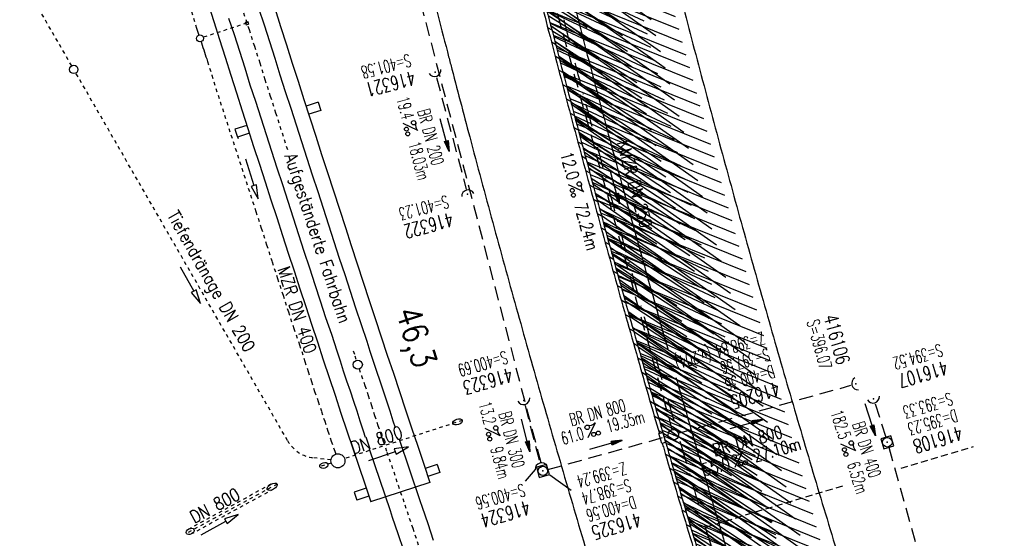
# Model space of a CAD drawing. Extents: x 447882 to 448688, y 437766 to 439043.
# Tile 25 of 50: x 448097 to 448237, y 438600 to 438674. Entities that reach past the tile are written whole.
import ezdxf
from ezdxf.enums import TextEntityAlignment as Align

# ---------------------------------------------------------------- set-up
doc = ezdxf.new("R2010")
doc.units = 0
doc.header["$LTSCALE"] = 2
doc.header["$MEASUREMENT"] = 0
for name, pattern in [('ACAD_ISO03W100', [0.5, 0.25, -0.25]), ('ACAD_ISO10W100W', [0.5, 0.25, -0.25]), ('AUSGEZOGEN', [0]), ('GESTRICH-X2', [1.5, 1, -0.5]), ('GESTRICHELT', [0.75, 0.5, -0.25]), ('STRICHLINIEX2', [0.5, 0.25, -0.25]), ('STRICHPT-X3', [3, 1.5, -0.75, 0, -0.75])]:
    doc.linetypes.add(name, pattern=pattern)
doc.layers.get('0').update_dxf_attribs({"linetype": 'AUSGEZOGEN'})
for name, color, linetype in [('ACHSE', 250, 'STRICHPT-X3'), ('Bahnachse', 7, 'CONTINUOUS'), ('Durchlässe', 15, 'CONTINUOUS'), ('FBR', 8, 'CONTINUOUS'), ('Gleisachsen', 7, 'CONTINUOUS'), ('HEKTOM', 250, 'GESTRICHELT'), ('Ingenieurbauwerke', 15, 'CONTINUOUS'), ('Kabelanalagen', 15, 'CONTINUOUS'), ('KANAL', 7, 'GESTRICH-X2'), ('PFEIL', 7, 'CONTINUOUS'), ('SCHACHTNR', 6, 'CONTINUOUS'), ('SCHLITZRINNE', 8, 'AUSGEZOGEN'), ('SCHSYMBOL', 7, 'AUSGEZOGEN'), ('TEXTO', 4, 'CONTINUOUS'), ('TEXTU', 4, 'CONTINUOUS'), ('Tiefendraenage', 15, 'CONTINUOUS'), ('Tiefendränage', 15, 'CONTINUOUS'), ('Tiefenentwässerung', 15, 'CONTINUOUS'), ('Wegdurchlässe', 15, 'CONTINUOUS')]:
    doc.layers.add(name, color=color, linetype=linetype)
doc.styles.add('ROMANS', font='romans.shx', dxfattribs={"width": 0.8})

# ---------------------------------------------------------------- blocks, each defined once
blk = doc.blocks.new('20')
blk.add_lwpolyline([(-0.75, -0.75), (0.75, -0.75), (0.75, 0.75), (-0.75, 0.75)], close=True)
blk.add_circle((0, 0), 0.676)
blk.add_point((0, 0))
blk = doc.blocks.new('PROM')
blk.add_line((1.57, 1.82), (0.02, 0.02))
for centre, radius in [((0.32, 1.51), 0.317), ((0.94, 0.29), 0.283), ((1.64, 0.29), 0.283)]:
    blk.add_circle(centre, radius)
blk.add_arc((0.99, 2.68), 1.03, 239.1414, 303.3549)
blk = doc.blocks.new('PFEIL2')
at = {"color": 0}
for p, q in [((0.88, 0), (-2.4, -0.01)), ((0.88, -0.27), (0.88, 0.28)), ((0.88, 0.28), (2.43, 0.01)), ((0.91, 0.27), (0.88, 0.26)), ((0.97, 0.26), (0.88, 0.25)), ((1.02, 0.25), (0.88, 0.23)), ((1.07, 0.24), (0.88, 0.21)), ((1.13, 0.23), (0.88, 0.19)), ((1.18, 0.22), (0.88, 0.17)), ((1.24, 0.21), (0.88, 0.15)), ((1.29, 0.21), (0.88, 0.14)), ((1.34, 0.2), (0.88, 0.12)), ((1.4, 0.19), (0.88, 0.1)), ((1.45, 0.18), (0.88, 0.08)), ((1.51, 0.17), (0.88, 0.06)), ((1.56, 0.16), (0.88, 0.04)), ((1.61, 0.15), (0.88, 0.02)), ((1.67, 0.14), (0.88, 0.01)), ((1.72, 0.13), (0.88, -0.01)), ((1.78, 0.12), (0.88, -0.03)), ((1.83, 0.11), (0.88, -0.05)), ((1.88, 0.1), (0.88, -0.07)), ((1.94, 0.09), (0.88, -0.09)), ((2.05, 0.08), (0.88, -0.12)), ((1.99, 0.08), (0.88, -0.11)), ((2.1, 0.07), (0.88, -0.14)), ((2.15, 0.06), (0.88, -0.16)), ((2.21, 0.05), (0.88, -0.18)), ((2.26, 0.04), (0.88, -0.2)), ((2.32, 0.03), (0.88, -0.22)), ((2.37, 0.02), (0.88, -0.23)), ((2.42, 0.01), (0.88, -0.25)), ((2.43, 0.01), (0.88, -0.27))]:
    blk.add_line(p, q, dxfattribs=at)
blk = doc.blocks.new('40')
at = {"color": 0}
blk.add_arc((0.02, 0.31), 0.91, 192.5363, 347.4637, dxfattribs=at)
blk.add_point((0, 0), dxfattribs=at)
blk = doc.blocks.new('GST')
at = {"color": 0}
blk.add_circle((0, 0), 0.75, dxfattribs=at)
blk.add_point((0, 0), dxfattribs=at)
blk = doc.blocks.new('42')
at = {"color": 0}
blk.add_arc((-0.02, -0.31), 0.91, 12.5363, 167.4637, dxfattribs=at)
blk.add_point((0, 0), dxfattribs=at)

msp = doc.modelspace()

# ---------------------------------------------------------------- hatches: boundary and pattern name
at = {"layer": 'SCHLITZRINNE'}
h = msp.add_hatch(dxfattribs=at)
h.set_pattern_fill('_USER', color=256, scale=1.5, angle=45, style=0, pattern_type=0)
h.set_pattern_definition([(324.8574, (448134.7023, 438851.6164), (0.86342, 1.226583), [])])
edge = h.paths.add_edge_path()
edge.add_line((448125.44, 438906.45), (448125.94, 438906.53))
edge.add_line((448125.94, 438906.53), (448126.04, 438905.88))
edge.add_arc((261507.52, 409202.34), 188967.65, 9.0399539, 9.0437441, ccw=False)
edge.add_line((448128, 438893.53), (448131.93, 438868.85))
edge.add_line((448131.93, 438868.85), (448133.25, 438860.54))
edge.add_arc((449371.2, 439057.49), 1253.51, 189.03994, 189.27782)
edge.add_arc((454072.82, 439825.55), 6017.45, 189.277818, 189.386388)
edge.add_arc((449284.38, 439033.99), 1164.03, 189.38639, 189.87641)
edge.add_arc((450764.43, 439291.68), 2666.35, 189.87641, 190.20018)
edge.add_arc((449881.19, 439132.75), 1768.93, 190.20018, 190.58896)
edge.add_arc((450188.85, 439190.27), 2081.91, 190.58896, 190.94733)
edge.add_arc((450096.34, 439172.37), 1987.69, 190.94733, 191.30769)
edge.add_arc((450103.53, 439173.81), 1995.02, 191.30769, 191.66737)
edge.add_arc((450113.91, 439175.96), 2005.62, 191.66737, 192.02417)
edge.add_arc((450128.35, 439179.03), 2020.39, 192.02417, 192.37965)
edge.add_arc((450121.64, 439177.56), 2013.51, 192.37965, 192.73712)
edge.add_arc((450090.71, 439170.57), 1981.8, 192.73712, 193.09744)
edge.add_arc((450089.72, 439170.34), 1980.78, 193.09744, 193.45758)
edge.add_arc((450128.15, 439179.53), 2020.3, 193.45758, 193.81418)
edge.add_arc((450131.05, 439180.24), 2023.28, 193.81418, 194.17021)
edge.add_arc((450093.87, 439170.86), 1984.94, 194.17021, 194.52965)
edge.add_arc((450094.25, 439170.96), 1985.34, 194.52965, 194.88949)
edge.add_arc((450121.51, 439178.2), 2013.54, 194.88949, 195.2468)
edge.add_arc((450124.65, 439179.06), 2016.8, 195.2468, 195.60287)
edge.add_arc((450111.38, 439175.36), 2003.02, 195.60287, 195.96017)
edge.add_arc((450101.56, 439172.55), 1992.8, 195.96017, 196.3197)
edge.add_arc((450106.36, 439173.95), 1997.81, 196.3197, 196.67878)
edge.add_arc((450107.84, 439174.39), 1999.35, 196.67878, 197.03752)
edge.add_arc((450104.44, 439173.35), 1995.79, 197.03752, 197.39658)
edge.add_arc((450114, 439176.35), 2005.81, 197.39658, 197.75366)
edge.add_arc((450121.01, 439178.59), 2013.17, 197.75366, 198.1101)
edge.add_arc((450117.03, 439177.29), 2008.99, 198.1101, 198.46756)
edge.add_arc((450103.87, 439172.9), 1995.12, 198.46756, 198.82627)
edge.add_arc((450099.45, 439171.39), 1990.45, 198.82627, 199.18578)
edge.add_arc((450113.54, 439176.29), 2005.36, 199.18578, 199.54396)
edge.add_arc((450116.79, 439177.45), 2008.81, 199.54396, 199.90126)
edge.add_arc((450108.06, 439174.29), 1999.53, 199.90126, 200.25939)
edge.add_arc((450108.41, 439174.41), 1999.9, 200.25939, 200.61774)
edge.add_arc((450110.76, 439175.3), 2002.41, 200.61774, 200.97587)
edge.add_arc((450111.89, 439175.73), 2003.62, 200.97587, 201.33369)
edge.add_arc((450111.74, 439175.67), 2003.46, 201.33369, 201.69152)
edge.add_arc((450110.58, 439175.21), 2002.21, 201.69152, 202.04953)
edge.add_arc((450111.61, 439175.63), 2003.32, 202.04953, 202.40744)
edge.add_arc((450109.6, 439174.8), 2001.15, 202.40744, 202.76584)
edge.add_arc((450106.41, 439173.46), 1997.69, 202.76584, 203.10007)
edge.add_line((448125.44, 438906.45), (448125.55, 438905.8))
edge.add_arc((261507.37, 409202.31), 188967.3, 9.0399539, 9.0437441, ccw=False)
edge.add_line((448127.51, 438893.46), (448131.44, 438868.77))
edge.add_line((448131.44, 438868.77), (448132.72, 438860.75))
h = msp.add_hatch(dxfattribs=at)
h.set_pattern_fill('_USER', color=256, scale=1.5, angle=45, style=0, pattern_type=0)
h.set_pattern_definition([(326.72764, (448148.0771, 438778.445), (0.822929, 1.254108), [])])
edge = h.paths.add_edge_path()
edge.add_line((448125.94, 438906.53), (448126.04, 438905.88))
edge.add_arc((261507.52, 409202.34), 188967.65, 9.0399539, 9.0437441, ccw=False)
edge.add_line((448128, 438893.53), (448131.93, 438868.85))
edge.add_line((448131.93, 438868.85), (448133.25, 438860.54))
edge.add_arc((449371.2, 439057.49), 1253.51, 189.03994, 189.27782)
edge.add_arc((454072.82, 439825.55), 6017.45, 189.277818, 189.386388)
edge.add_arc((449284.38, 439033.99), 1164.03, 189.38639, 189.87641)
edge.add_arc((450764.43, 439291.68), 2666.35, 189.87641, 190.20018)
edge.add_arc((449881.19, 439132.75), 1768.93, 190.20018, 190.58896)
edge.add_arc((450188.85, 439190.27), 2081.91, 190.58896, 190.94733)
edge.add_arc((450096.34, 439172.37), 1987.69, 190.94733, 191.30769)
edge.add_arc((450103.53, 439173.81), 1995.02, 191.30769, 191.66737)
edge.add_arc((450113.91, 439175.96), 2005.62, 191.66737, 192.02417)
edge.add_arc((450128.35, 439179.03), 2020.39, 192.02417, 192.37965)
edge.add_arc((450121.64, 439177.56), 2013.51, 192.37965, 192.73712)
edge.add_arc((450090.71, 439170.57), 1981.8, 192.73712, 193.09744)
edge.add_arc((450089.72, 439170.34), 1980.78, 193.09744, 193.45758)
edge.add_arc((450128.15, 439179.53), 2020.3, 193.45758, 193.81418)
edge.add_arc((450131.05, 439180.24), 2023.28, 193.81418, 194.17021)
edge.add_arc((450093.87, 439170.86), 1984.94, 194.17021, 194.52965)
edge.add_arc((450094.25, 439170.96), 1985.34, 194.52965, 194.88949)
edge.add_arc((450121.51, 439178.2), 2013.54, 194.88949, 195.2468)
edge.add_arc((450124.65, 439179.06), 2016.8, 195.2468, 195.60287)
edge.add_arc((450111.38, 439175.36), 2003.02, 195.60287, 195.96017)
edge.add_arc((450101.56, 439172.55), 1992.8, 195.96017, 196.3197)
edge.add_arc((450106.36, 439173.95), 1997.81, 196.3197, 196.67878)
edge.add_arc((450107.84, 439174.39), 1999.35, 196.67878, 197.03752)
edge.add_arc((450104.44, 439173.35), 1995.79, 197.03752, 197.39658)
edge.add_arc((450114, 439176.35), 2005.81, 197.39658, 197.75366)
edge.add_arc((450121.01, 439178.59), 2013.17, 197.75366, 198.1101)
edge.add_arc((450117.03, 439177.29), 2008.99, 198.1101, 198.46756)
edge.add_arc((450103.87, 439172.9), 1995.12, 198.46756, 198.82627)
edge.add_arc((450099.45, 439171.39), 1990.45, 198.82627, 199.18578)
edge.add_arc((450113.54, 439176.29), 2005.36, 199.18578, 199.54396)
edge.add_arc((450116.79, 439177.45), 2008.81, 199.54396, 199.90126)
edge.add_arc((450108.06, 439174.29), 1999.53, 199.90126, 200.25939)
edge.add_arc((450108.41, 439174.41), 1999.9, 200.25939, 200.61774)
edge.add_arc((450110.76, 439175.3), 2002.41, 200.61774, 200.97587)
edge.add_arc((450111.89, 439175.73), 2003.62, 200.97587, 201.33369)
edge.add_arc((450111.74, 439175.67), 2003.46, 201.33369, 201.69152)
edge.add_arc((450110.58, 439175.21), 2002.21, 201.69152, 202.04953)
edge.add_arc((450111.61, 439175.63), 2003.32, 202.04953, 202.40744)
edge.add_arc((450109.6, 439174.8), 2001.15, 202.40744, 202.76584)
edge.add_arc((450106.41, 439173.46), 1997.69, 202.76584, 203.10007)
edge.add_arc((450188.85, 439190.27), 2082.41, 190.79963, 190.94733)
edge.add_arc((450096.34, 439172.37), 1988.19, 190.94733, 191.30769)
edge.add_arc((450103.53, 439173.81), 1995.52, 191.30769, 191.66737)
edge.add_arc((450113.91, 439175.96), 2006.12, 191.66737, 192.02417)
edge.add_arc((450128.35, 439179.03), 2020.89, 192.02417, 192.37965)
edge.add_arc((450121.64, 439177.56), 2014.01, 192.37965, 192.4693)
h = msp.add_hatch(dxfattribs=at)
h.set_pattern_fill('_USER', color=256, scale=1.5, angle=45, style=0, pattern_type=0)
h.set_pattern_definition([(328.16104, (448159.8269, 438724.2048), (0.7913003, 1.274301), [])])
edge = h.paths.add_edge_path()
edge.add_line((448125.94, 438906.53), (448126.04, 438905.88))
edge.add_arc((261507.52, 409202.34), 188967.65, 9.0399539, 9.0437441, ccw=False)
edge.add_line((448128, 438893.53), (448131.93, 438868.85))
edge.add_line((448131.93, 438868.85), (448133.25, 438860.54))
edge.add_arc((449371.2, 439057.49), 1253.51, 189.03994, 189.27782)
edge.add_arc((454072.82, 439825.55), 6017.45, 189.277818, 189.386388)
edge.add_arc((449284.38, 439033.99), 1164.03, 189.38639, 189.87641)
edge.add_arc((450764.43, 439291.68), 2666.35, 189.87641, 190.20018)
edge.add_arc((449881.19, 439132.75), 1768.93, 190.20018, 190.58896)
edge.add_arc((450188.85, 439190.27), 2081.91, 190.58896, 190.94733)
edge.add_arc((450096.34, 439172.37), 1987.69, 190.94733, 191.30769)
edge.add_arc((450103.53, 439173.81), 1995.02, 191.30769, 191.66737)
edge.add_arc((450113.91, 439175.96), 2005.62, 191.66737, 192.02417)
edge.add_arc((450128.35, 439179.03), 2020.39, 192.02417, 192.37965)
edge.add_arc((450121.64, 439177.56), 2013.51, 192.37965, 192.73712)
edge.add_arc((450090.71, 439170.57), 1981.8, 192.73712, 193.09744)
edge.add_arc((450089.72, 439170.34), 1980.78, 193.09744, 193.45758)
edge.add_arc((450128.15, 439179.53), 2020.3, 193.45758, 193.81418)
edge.add_arc((450131.05, 439180.24), 2023.28, 193.81418, 194.17021)
edge.add_arc((450093.87, 439170.86), 1984.94, 194.17021, 194.52965)
edge.add_arc((450094.25, 439170.96), 1985.34, 194.52965, 194.88949)
edge.add_arc((450121.51, 439178.2), 2013.54, 194.88949, 195.2468)
edge.add_arc((450124.65, 439179.06), 2016.8, 195.2468, 195.60287)
edge.add_arc((450111.38, 439175.36), 2003.02, 195.60287, 195.96017)
edge.add_arc((450101.56, 439172.55), 1992.8, 195.96017, 196.3197)
edge.add_arc((450106.36, 439173.95), 1997.81, 196.3197, 196.67878)
edge.add_arc((450107.84, 439174.39), 1999.35, 196.67878, 197.03752)
edge.add_arc((450104.44, 439173.35), 1995.79, 197.03752, 197.39658)
edge.add_arc((450114, 439176.35), 2005.81, 197.39658, 197.75366)
edge.add_arc((450121.01, 439178.59), 2013.17, 197.75366, 198.1101)
edge.add_arc((450117.03, 439177.29), 2008.99, 198.1101, 198.46756)
edge.add_arc((450103.87, 439172.9), 1995.12, 198.46756, 198.82627)
edge.add_arc((450099.45, 439171.39), 1990.45, 198.82627, 199.18578)
edge.add_arc((450113.54, 439176.29), 2005.36, 199.18578, 199.54396)
edge.add_arc((450116.79, 439177.45), 2008.81, 199.54396, 199.90126)
edge.add_arc((450108.06, 439174.29), 1999.53, 199.90126, 200.25939)
edge.add_arc((450108.41, 439174.41), 1999.9, 200.25939, 200.61774)
edge.add_arc((450110.76, 439175.3), 2002.41, 200.61774, 200.97587)
edge.add_arc((450111.89, 439175.73), 2003.62, 200.97587, 201.33369)
edge.add_arc((450111.74, 439175.67), 2003.46, 201.33369, 201.69152)
edge.add_arc((450110.58, 439175.21), 2002.21, 201.69152, 202.04953)
edge.add_arc((450111.61, 439175.63), 2003.32, 202.04953, 202.40744)
edge.add_arc((450109.6, 439174.8), 2001.15, 202.40744, 202.76584)
edge.add_arc((450106.41, 439173.46), 1997.69, 202.76584, 203.10007)
edge.add_arc((450121.64, 439177.56), 2014.01, 192.51205, 192.73712)
edge.add_arc((450090.71, 439170.57), 1982.3, 192.73712, 193.09744)
edge.add_arc((450089.72, 439170.34), 1981.28, 193.09744, 193.45758)
edge.add_arc((450128.15, 439179.53), 2020.8, 193.45758, 193.81418)
edge.add_arc((450131.05, 439180.24), 2023.78, 193.81418, 194.17021)
edge.add_arc((450093.87, 439170.86), 1985.44, 194.17021, 194.18515)
h = msp.add_hatch(dxfattribs=at)
h.set_pattern_fill('_USER', color=256, scale=1.5, angle=45, style=0, pattern_type=0)
h.set_pattern_definition([(334.92026, (448224.608, 438502.9346), (0.635819, 1.358578), [])])
edge = h.paths.add_edge_path()
edge.add_line((448125.94, 438906.53), (448126.04, 438905.88))
edge.add_arc((261507.52, 409202.34), 188967.65, 9.0399539, 9.0437441, ccw=False)
edge.add_line((448128, 438893.53), (448131.93, 438868.85))
edge.add_line((448131.93, 438868.85), (448133.25, 438860.54))
edge.add_arc((449371.2, 439057.49), 1253.51, 189.03994, 189.27782)
edge.add_arc((454072.82, 439825.55), 6017.45, 189.277818, 189.386388)
edge.add_arc((449284.38, 439033.99), 1164.03, 189.38639, 189.87641)
edge.add_arc((450764.43, 439291.68), 2666.35, 189.87641, 190.20018)
edge.add_arc((449881.19, 439132.75), 1768.93, 190.20018, 190.58896)
edge.add_arc((450188.85, 439190.27), 2081.91, 190.58896, 190.94733)
edge.add_arc((450096.34, 439172.37), 1987.69, 190.94733, 191.30769)
edge.add_arc((450103.53, 439173.81), 1995.02, 191.30769, 191.66737)
edge.add_arc((450113.91, 439175.96), 2005.62, 191.66737, 192.02417)
edge.add_arc((450128.35, 439179.03), 2020.39, 192.02417, 192.37965)
edge.add_arc((450121.64, 439177.56), 2013.51, 192.37965, 192.73712)
edge.add_arc((450090.71, 439170.57), 1981.8, 192.73712, 193.09744)
edge.add_arc((450089.72, 439170.34), 1980.78, 193.09744, 193.45758)
edge.add_arc((450128.15, 439179.53), 2020.3, 193.45758, 193.81418)
edge.add_arc((450131.05, 439180.24), 2023.28, 193.81418, 194.17021)
edge.add_arc((450093.87, 439170.86), 1984.94, 194.17021, 194.52965)
edge.add_arc((450094.25, 439170.96), 1985.34, 194.52965, 194.88949)
edge.add_arc((450121.51, 439178.2), 2013.54, 194.88949, 195.2468)
edge.add_arc((450124.65, 439179.06), 2016.8, 195.2468, 195.60287)
edge.add_arc((450111.38, 439175.36), 2003.02, 195.60287, 195.96017)
edge.add_arc((450101.56, 439172.55), 1992.8, 195.96017, 196.3197)
edge.add_arc((450106.36, 439173.95), 1997.81, 196.3197, 196.67878)
edge.add_arc((450107.84, 439174.39), 1999.35, 196.67878, 197.03752)
edge.add_arc((450104.44, 439173.35), 1995.79, 197.03752, 197.39658)
edge.add_arc((450114, 439176.35), 2005.81, 197.39658, 197.75366)
edge.add_arc((450121.01, 439178.59), 2013.17, 197.75366, 198.1101)
edge.add_arc((450117.03, 439177.29), 2008.99, 198.1101, 198.46756)
edge.add_arc((450103.87, 439172.9), 1995.12, 198.46756, 198.82627)
edge.add_arc((450099.45, 439171.39), 1990.45, 198.82627, 199.18578)
edge.add_arc((450113.54, 439176.29), 2005.36, 199.18578, 199.54396)
edge.add_arc((450116.79, 439177.45), 2008.81, 199.54396, 199.90126)
edge.add_arc((450108.06, 439174.29), 1999.53, 199.90126, 200.25939)
edge.add_arc((450108.41, 439174.41), 1999.9, 200.25939, 200.61774)
edge.add_arc((450110.76, 439175.3), 2002.41, 200.61774, 200.97587)
edge.add_arc((450111.89, 439175.73), 2003.62, 200.97587, 201.33369)
edge.add_arc((450111.74, 439175.67), 2003.46, 201.33369, 201.69152)
edge.add_arc((450110.58, 439175.21), 2002.21, 201.69152, 202.04953)
edge.add_arc((450111.61, 439175.63), 2003.32, 202.04953, 202.40744)
edge.add_arc((450109.6, 439174.8), 2001.15, 202.40744, 202.76584)
edge.add_arc((450106.41, 439173.46), 1997.69, 202.76584, 203.10007)
edge.add_arc((450113.54, 439176.29), 2005.86, 199.38453, 199.54396)
edge.add_arc((450116.79, 439177.45), 2009.31, 199.54396, 199.90126)
edge.add_arc((450108.06, 439174.29), 2000.03, 199.90126, 200.25939)
edge.add_arc((450108.41, 439174.41), 2000.4, 200.25939, 200.61774)
edge.add_arc((450110.76, 439175.3), 2002.91, 200.61774, 200.97587)
edge.add_arc((450111.89, 439175.73), 2004.12, 200.97587, 201.063)
h = msp.add_hatch(dxfattribs=at)
h.set_pattern_fill('_USER', color=256, scale=1.5, angle=45, style=0, pattern_type=0)
h.set_pattern_definition([(337.95664, (448265.5285, 438397.6318), (0.5629623, 1.39035), [])])
edge = h.paths.add_edge_path()
edge.add_line((448125.94, 438906.53), (448126.04, 438905.88))
edge.add_arc((261507.52, 409202.34), 188967.65, 9.0399539, 9.0437441, ccw=False)
edge.add_line((448128, 438893.53), (448131.93, 438868.85))
edge.add_line((448131.93, 438868.85), (448133.25, 438860.54))
edge.add_arc((449371.2, 439057.49), 1253.51, 189.03994, 189.27782)
edge.add_arc((454072.82, 439825.55), 6017.45, 189.277818, 189.386388)
edge.add_arc((449284.38, 439033.99), 1164.03, 189.38639, 189.87641)
edge.add_arc((450764.43, 439291.68), 2666.35, 189.87641, 190.20018)
edge.add_arc((449881.19, 439132.75), 1768.93, 190.20018, 190.58896)
edge.add_arc((450188.85, 439190.27), 2081.91, 190.58896, 190.94733)
edge.add_arc((450096.34, 439172.37), 1987.69, 190.94733, 191.30769)
edge.add_arc((450103.53, 439173.81), 1995.02, 191.30769, 191.66737)
edge.add_arc((450113.91, 439175.96), 2005.62, 191.66737, 192.02417)
edge.add_arc((450128.35, 439179.03), 2020.39, 192.02417, 192.37965)
edge.add_arc((450121.64, 439177.56), 2013.51, 192.37965, 192.73712)
edge.add_arc((450090.71, 439170.57), 1981.8, 192.73712, 193.09744)
edge.add_arc((450089.72, 439170.34), 1980.78, 193.09744, 193.45758)
edge.add_arc((450128.15, 439179.53), 2020.3, 193.45758, 193.81418)
edge.add_arc((450131.05, 439180.24), 2023.28, 193.81418, 194.17021)
edge.add_arc((450093.87, 439170.86), 1984.94, 194.17021, 194.52965)
edge.add_arc((450094.25, 439170.96), 1985.34, 194.52965, 194.88949)
edge.add_arc((450121.51, 439178.2), 2013.54, 194.88949, 195.2468)
edge.add_arc((450124.65, 439179.06), 2016.8, 195.2468, 195.60287)
edge.add_arc((450111.38, 439175.36), 2003.02, 195.60287, 195.96017)
edge.add_arc((450101.56, 439172.55), 1992.8, 195.96017, 196.3197)
edge.add_arc((450106.36, 439173.95), 1997.81, 196.3197, 196.67878)
edge.add_arc((450107.84, 439174.39), 1999.35, 196.67878, 197.03752)
edge.add_arc((450104.44, 439173.35), 1995.79, 197.03752, 197.39658)
edge.add_arc((450114, 439176.35), 2005.81, 197.39658, 197.75366)
edge.add_arc((450121.01, 439178.59), 2013.17, 197.75366, 198.1101)
edge.add_arc((450117.03, 439177.29), 2008.99, 198.1101, 198.46756)
edge.add_arc((450103.87, 439172.9), 1995.12, 198.46756, 198.82627)
edge.add_arc((450099.45, 439171.39), 1990.45, 198.82627, 199.18578)
edge.add_arc((450113.54, 439176.29), 2005.36, 199.18578, 199.54396)
edge.add_arc((450116.79, 439177.45), 2008.81, 199.54396, 199.90126)
edge.add_arc((450108.06, 439174.29), 1999.53, 199.90126, 200.25939)
edge.add_arc((450108.41, 439174.41), 1999.9, 200.25939, 200.61774)
edge.add_arc((450110.76, 439175.3), 2002.41, 200.61774, 200.97587)
edge.add_arc((450111.89, 439175.73), 2003.62, 200.97587, 201.33369)
edge.add_arc((450111.74, 439175.67), 2003.46, 201.33369, 201.69152)
edge.add_arc((450110.58, 439175.21), 2002.21, 201.69152, 202.04953)
edge.add_arc((450111.61, 439175.63), 2003.32, 202.04953, 202.40744)
edge.add_arc((450109.6, 439174.8), 2001.15, 202.40744, 202.76584)
edge.add_arc((450106.41, 439173.46), 1997.69, 202.76584, 203.10007)
edge.add_arc((450106.41, 439173.46), 1998.19, 202.82185, 203.10007)
edge.add_line((448268.43, 438389.5), (448268.89, 438389.69))

# ---------------------------------------------------------------- linework, layer by layer
at = {"layer": 'ACHSE'}
for points in [[(448115.4, 438985.5, -0.000001), (448118.19, 438967.92, -0.000001), (448122.12, 438943.23, 0.000002), (448126.05, 438918.54, 0.000007)], [(448154.25, 438758.55, 0.001551), (448156.9, 438746.31, 0.00156), (448159.62, 438734.06, 0.001572), (448162.41, 438721.93, 0.001571), (448165.26, 438709.82, 0.001556), (448168.23, 438697.61, 0.001553), (448171.26, 438685.43, 0.001568), (448174.35, 438673.38, 0.00157), (448177.51, 438661.33, 0.001559), (448180.77, 438649.22, 0.001554), (448184.1, 438637.14, 0.001559), (448187.49, 438625.14, 0.001569), (448190.97, 438613.14, 0.001567), (448194.52, 438601.14, 0.001565), (448198.15, 438589.18, 0.001567)]]:
    msp.add_lwpolyline(points, format="xyb", dxfattribs=at)
at = {"layer": 'Bahnachse', "linetype": 'ACAD_ISO10W100W'}
for p, q in [((448128.51, 438674.62), (448129.29, 438672.25)), ((448129.29, 438672.25), (448130.06, 438669.87)), ((448130.06, 438669.87), (448130.83, 438667.49)), ((448130.83, 438667.49), (448131.56, 438665.1)), ((448131.56, 438665.1), (448132.33, 438662.72)), ((448132.33, 438662.72), (448133.1, 438660.34)), ((448133.1, 438660.34), (448134.89, 438654.75)), ((448144.2, 438626.32), (448144.43, 438625.64)), ((448144.43, 438625.64), (448144.64, 438624.98)), ((448145.04, 438623.75), (448145.35, 438622.79)), ((448145.35, 438622.79), (448145.86, 438621.38)), ((448145.86, 438621.38), (448146.33, 438619.95)), ((448146.33, 438619.95), (448146.79, 438618.53)), ((448146.79, 438618.53), (448147.25, 438617.1)), ((448147.25, 438617.1), (448147.72, 438615.67)), ((448147.72, 438615.67), (448148.49, 438613.42)), ((448148.49, 438613.42), (448149, 438611.88)), ((448149, 438611.88), (448149.31, 438610.93)), ((448149.31, 438610.93), (448149.67, 438610)), ((448149.67, 438610), (448149.98, 438609.05)), ((448149.98, 438609.05), (448150.28, 438608.1)), ((448150.28, 438608.1), (448150.59, 438607.14)), ((448150.59, 438607.14), (448150.9, 438606.19)), ((448150.9, 438606.19), (448151.26, 438605.26)), ((448151.26, 438605.26), (448151.57, 438604.31)), ((448151.57, 438604.31), (448151.88, 438603.36)), ((448151.88, 438603.36), (448152.7, 438600.99)), ((448152.7, 438600.99), (448153.47, 438598.62))]:
    msp.add_line(p, q, dxfattribs=at)
at = {"layer": 'Bahnachse', "linetype": 'Continuous'}
msp.add_ellipse((448144.84, 438624.37), major_axis=(-0.46, 0.46), ratio=1, start_param=2.750434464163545, end_param=9.033619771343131, dxfattribs=at)
at = {"layer": 'Durchlässe', "linetype": 'STRICHLINIEX2'}
for p, q in [((448159.79, 438616.4), (448142.95, 438610.93)), ((448141.05, 438610.31), (448139.43, 438609.79))]:
    msp.add_line(p, q, dxfattribs=at)
at = {"layer": 'Durchlässe', "linetype": 'Continuous'}
for p, q in [((448146.43, 438610.69), (448150.22, 438611.97)), ((448152.07, 438612.62), (448150.04, 438612.34)), ((448150.04, 438612.34), (448150.31, 438611.59)), ((448150.31, 438611.59), (448152.07, 438612.62))]:
    msp.add_line(p, q, dxfattribs=at)
for centre, major_axis, ratio, start_param, end_param in [((448159.1, 438616.18), (0.685, 0.222), 0.555556, 3.141593, 9.424778), ((448140, 438609.97), (0.571, 0.185), 0.666667, 0, 6.283185)]:
    msp.add_ellipse(centre, major_axis=major_axis, ratio=ratio, start_param=start_param, end_param=end_param, dxfattribs=at)
at = {"layer": 'FBR'}
for points in [[(448116.22, 438967.6, -0.000001), (448120.15, 438942.91, 0.000002), (448124.08, 438918.22, 0.000007), (448126.04, 438905.88, -0.000017), (448128, 438893.53)], [(448120.17, 438968.23, -0.000001), (448124.1, 438943.54, 0.000002), (448128.03, 438918.85, 0.000007), (448129.99, 438906.51, -0.000017), (448131.96, 438894.16)], [(448132.4, 438891.35), (448135.88, 438869.47), (448137.2, 438861.18, 0.001038), (448138.03, 438856.05, 0.000474), (448139.88, 438844.81, 0.002138), (448141.54, 438835.02, 0.001413), (448144.16, 438820.21, 0.001696), (448146.32, 438808.43, 0.001564), (448148.75, 438795.66, 0.001572), (448151.16, 438783.42, 0.001569), (448153.65, 438771.17, 0.001557), (448156.21, 438758.97, 0.001551), (448158.85, 438746.74, 0.00156), (448161.58, 438734.5, 0.001572), (448164.36, 438722.38, 0.001571), (448167.21, 438710.29, 0.001556), (448170.17, 438698.09, 0.001553), (448173.2, 438685.92, 0.001568), (448176.28, 438673.88, 0.00157), (448179.44, 438661.84, 0.001559), (448182.7, 438649.74, 0.001554), (448186.03, 438637.68, 0.001438), (448189.15, 438626.62)], [(448113.39, 438888.32), (448116.87, 438866.45), (448118.2, 438858.11, 0.001038), (448119.03, 438852.94, 0.000474), (448120.89, 438841.61, 0.002138), (448122.57, 438831.73, 0.001412), (448125.22, 438816.79, 0.001697), (448127.4, 438804.89, 0.001564), (448129.85, 438792, 0.001572), (448132.28, 438779.64, 0.001569), (448134.79, 438767.28, 0.001557), (448137.38, 438754.96, 0.001551), (448140.05, 438742.61, 0.00156), (448142.8, 438730.26, 0.001572), (448145.61, 438718.02, 0.001571), (448148.49, 438705.81, 0.001556), (448151.47, 438693.5, 0.001553), (448154.54, 438681.2, 0.001568), (448157.65, 438669.05, 0.000233), (448158.12, 438667.24, 0.001559)], [(448152.29, 438758.14, 0.001551), (448154.94, 438745.88, 0.00156), (448157.67, 438733.62, 0.001572), (448160.46, 438721.47, 0.001571), (448163.32, 438709.36, 0.001556), (448166.28, 438697.14, 0.001553), (448169.32, 438684.94, 0.001568), (448172.41, 438672.87, 0.00157), (448175.58, 438660.81, 0.001559), (448178.84, 438648.69, 0.001554), (448182.17, 438636.61, 0.001559), (448185.57, 438624.59, 0.001569), (448189.05, 438612.58, 0.001567), (448192.6, 438600.57, 0.001565), (448196.23, 438588.59, 0.001567)], [(448173.5, 438749.96, 0.00156), (448176.21, 438737.81, 0.001572), (448178.97, 438725.78, 0.001571), (448181.8, 438713.78, 0.001556), (448184.73, 438701.67, 0.001553), (448187.75, 438689.59, 0.001568), (448190.8, 438677.64, 0.00157), (448193.94, 438665.7, 0.001559), (448197.17, 438653.69, 0.001554), (448200.47, 438641.72, 0.001559), (448203.84, 438629.81, 0.001569), (448207.28, 438617.91, 0.001567), (448210.8, 438606.02, 0.001565), (448214.4, 438594.16, 0.001567)], [(448158.12, 438667.24, 0.001337), (448160.84, 438656.9, 0.001559), (448164.13, 438644.68, 0.001554), (448167.49, 438632.5, 0.001559), (448170.91, 438620.39, 0.001569), (448174.41, 438608.29, 0.001567), (448177.99, 438596.19, 0.001565), (448181.65, 438584.12, 0.001567), (448185.38, 438572.08, 0.001558), (448189.19, 438560.08, 0.001555), (448193.07, 438548.07, 0.00156), (448197.03, 438536.08, 0.001565), (448201.06, 438524.15, 0.001569), (448205.16, 438512.25, 0.001563), (448209.35, 438500.34, 0.001559), (448213.61, 438488.46, 0.001563), (448217.93, 438476.63, 0.001564), (448222.33, 438464.82, 0.001563), (448226.81, 438453.03, 0.001202), (448230.31, 438443.97, 0.001561)], [(448190.32, 438622.55, 0.001158), (448192.89, 438613.7, 0.001567), (448196.43, 438601.72, 0.001565), (448200.06, 438589.76, 0.001567), (448203.75, 438577.84, 0.001558), (448207.52, 438565.95, 0.001555), (448211.37, 438554.05, 0.00156), (448215.29, 438542.18, 0.001565), (448219.28, 438530.37, 0.001569), (448223.34, 438518.58, 0.001563), (448227.49, 438506.78, 0.001559), (448231.71, 438495.01, 0.001563), (448235.99, 438483.29, 0.001564), (448240.35, 438471.6, 0.001563), (448244.78, 438459.92, 0.001561), (448249.29, 438448.27, 0.001561), (448253.87, 438436.66, 0.001562), (448258.52, 438425.07, 0.001562), (448263.24, 438413.51, 0.001564), (448268.04, 438401.97, 0.001459), (448272.58, 438391.26)]]:
    msp.add_lwpolyline(points, format="xyb", dxfattribs=at)
at = {"layer": 'Gleisachsen', "linetype": 'Continuous'}
for p, q in [((448130.66, 438675.28), (448131.44, 438672.91)), ((448126.38, 438673.89), (448127.16, 438671.52)), ((448131.44, 438672.91), (448132.21, 438670.53)), ((448127.16, 438671.52), (448127.93, 438669.14)), ((448132.21, 438670.53), (448132.98, 438668.15)), ((448127.93, 438669.14), (448128.7, 438666.76)), ((448132.98, 438668.15), (448133.71, 438665.76)), ((448128.7, 438666.76), (448129.43, 438664.37)), ((448133.71, 438665.76), (448134.48, 438663.38)), ((448129.43, 438664.37), (448130.2, 438661.99)), ((448134.48, 438663.38), (448135.25, 438661)), ((448130.2, 438661.99), (448130.97, 438659.61)), ((448135.25, 438661), (448136.02, 438658.62)), ((448130.97, 438659.61), (448131.74, 438657.23)), ((448136.02, 438658.62), (448136.8, 438656.25)), ((448131.74, 438657.23), (448132.52, 438654.86)), ((448136.8, 438656.25), (448137.57, 438653.87)), ((448132.52, 438654.86), (448133.29, 438652.48)), ((448137.57, 438653.87), (448138.34, 438651.49)), ((448133.29, 438652.48), (448134.06, 438650.1)), ((448138.34, 438651.49), (448139.11, 438649.11)), ((448134.06, 438650.1), (448134.83, 438647.72)), ((448139.11, 438649.11), (448139.89, 438646.74)), ((448134.83, 438647.72), (448135.61, 438645.35)), ((448139.89, 438646.74), (448140.66, 438644.36)), ((448135.61, 438645.35), (448136.38, 438642.97)), ((448140.66, 438644.36), (448141.43, 438641.98)), ((448136.38, 438642.97), (448137.15, 438640.59)), ((448141.43, 438641.98), (448142.2, 438639.6)), ((448137.15, 438640.59), (448137.92, 438638.21)), ((448142.2, 438639.6), (448142.98, 438637.23)), ((448137.92, 438638.21), (448138.7, 438635.84)), ((448142.98, 438637.23), (448143.75, 438634.85)), ((448138.7, 438635.84), (448139.47, 438633.46)), ((448143.75, 438634.85), (448144.52, 438632.47)), ((448139.47, 438633.46), (448140.24, 438631.08)), ((448144.52, 438632.47), (448145.34, 438630.11)), ((448140.24, 438631.08), (448141.06, 438628.72)), ((448145.34, 438630.11), (448146.11, 438627.73)), ((448141.06, 438628.72), (448141.83, 438626.34)), ((448146.11, 438627.73), (448146.58, 438626.3)), ((448141.83, 438626.34), (448142.3, 438624.91)), ((448146.58, 438626.3), (448147.04, 438624.88)), ((448142.3, 438624.91), (448142.76, 438623.49)), ((448147.04, 438624.88), (448147.5, 438623.45)), ((448142.76, 438623.49), (448143.22, 438622.06)), ((448147.5, 438623.45), (448148.01, 438622.04)), ((448143.22, 438622.06), (448143.75, 438620.6)), ((448148.01, 438622.04), (448148.48, 438620.61)), ((448143.75, 438620.6), (448144.21, 438619.17)), ((448148.48, 438620.61), (448148.94, 438619.19)), ((448144.21, 438619.17), (448144.68, 438617.75)), ((448148.94, 438619.19), (448149.41, 438617.76)), ((448144.68, 438617.75), (448145.14, 438616.32)), ((448149.41, 438617.76), (448149.87, 438616.33)), ((448145.14, 438616.32), (448145.6, 438614.9)), ((448149.87, 438616.33), (448150.18, 438615.4)), ((448145.6, 438614.9), (448145.9, 438614.01)), ((448150.75, 438613.73), (448153.72, 438604.97)), ((448146.47, 438612.34), (448149.45, 438603.53)), ((448153.72, 438604.97), (448154.03, 438604.02)), ((448149.45, 438603.53), (448149.76, 438602.58)), ((448154.03, 438604.02), (448154.85, 438601.65)), ((448149.76, 438602.58), (448150.58, 438600.22)), ((448154.85, 438601.65), (448155.62, 438599.28)), ((448150.58, 438600.22), (448151.36, 438597.84))]:
    msp.add_line(p, q, dxfattribs=at)
at = {"layer": 'HEKTOM'}
for p, q in [((448222.51, 438609.55), (448232.87, 438612.66)), ((448194.53, 438601.16), (448214.48, 438607.14))]:
    msp.add_line(p, q, dxfattribs=at)
at = {"layer": 'Ingenieurbauwerke', "linetype": 'ACAD_ISO03W100'}
msp.add_line((448128.99, 438673.16), (448122.76, 438671.14), dxfattribs=at)
at = {"layer": 'Ingenieurbauwerke', "linetype": 'Continuous'}
for p, q in [((448128.74, 438673.29), (448129.12, 438673.42)), ((448128.74, 438673.29), (448128.86, 438672.91)), ((448128.86, 438672.91), (448129.24, 438673.04)), ((448129.12, 438673.42), (448129.24, 438673.04)), ((448139.19, 438661.85), (448137.47, 438661.3)), ((448139.19, 438661.85), (448139.55, 438660.7)), ((448139.55, 438660.7), (448137.84, 438660.15)), ((448129, 438658.56), (448127.28, 438658.02)), ((448127.28, 438658.02), (448127.65, 438656.87)), ((448129.36, 438657.42), (448127.65, 438656.87)), ((448156.2, 438610.09), (448154.49, 438609.52)), ((448156.58, 438608.95), (448154.87, 438608.39)), ((448156.2, 438610.09), (448156.58, 438608.95)), ((448155.15, 438607.53), (448146.68, 438604.78)), ((448146.05, 438606.7), (448144.34, 438606.13)), ((448144.34, 438606.13), (448144.72, 438604.99)), ((448146.43, 438605.56), (448144.72, 438604.99))]:
    msp.add_line(p, q, dxfattribs=at)
for major_axis, start_param, end_param in [((-1566.25, 3767.99), 1.480279, 1.501787), ((-1569.51, 3776.27), 1.480887, 1.501804)]:
    msp.add_ellipse((452022.17, 439910.23), major_axis=major_axis, ratio=1, start_param=start_param, end_param=end_param, dxfattribs=at)
at = {"layer": 'Kabelanalagen', "linetype": 'STRICHLINIEX2'}
msp.add_line((448127.57, 438657.14), (448127.79, 438656.47), dxfattribs=at)
at = {"layer": 'KANAL'}
for p, q in [((448145.44, 438708.09), (448171.12, 438609.91)), ((448170.97, 438683.28), (448189.75, 438615.06)), ((448156.09, 438665.41), (448160.34, 438649.44)), ((448190.66, 438614.56), (448215.34, 438621.41)), ((448218.81, 438618.78), (448220.31, 438614)), ((448168.75, 438618.53), (448170.84, 438610.47)), ((448172.03, 438609.37), (448189.22, 438614.16)), ((448220.75, 438612.56), (448233.44, 438567.44))]:
    msp.add_line(p, q, dxfattribs=at)
at = {"layer": 'SCHACHTNR'}
for p, q in [((448170.18, 438609.4), (448168.79, 438607.73)), ((448172.29, 438608.63), (448175.34, 438606.44))]:
    msp.add_line(p, q, dxfattribs=at)
at = {"layer": 'SCHLITZRINNE'}
for p, q in [((448171.98, 438672.55), (448172.59, 438672.2)), ((448172.51, 438670.51), (448173.12, 438670.16)), ((448173.04, 438668.47), (448173.65, 438668.12)), ((448173.57, 438666.44), (448174.18, 438666.09)), ((448174.11, 438664.4), (448174.72, 438664.05)), ((448174.65, 438662.36), (448175.26, 438662.01)), ((448175.19, 438660.31), (448175.8, 438659.96)), ((448175.74, 438658.27), (448176.35, 438657.92)), ((448176.28, 438656.22), (448176.9, 438655.87)), ((448176.84, 438654.18), (448177.45, 438653.82)), ((448177.39, 438652.13), (448178, 438651.78)), ((448177.94, 438650.08), (448178.56, 438649.72)), ((448178.5, 438648.03), (448179.12, 438647.67)), ((448179.06, 438645.97), (448179.68, 438645.62)), ((448179.63, 438643.92), (448180.24, 438643.56)), ((448180.2, 438641.86), (448180.81, 438641.51)), ((448180.77, 438639.8), (448181.38, 438639.45)), ((448181.34, 438637.74), (448181.96, 438637.39)), ((448181.91, 438635.68), (448182.53, 438635.32)), ((448182.49, 438633.62), (448183.11, 438633.26)), ((448183.07, 438631.55), (448183.69, 438631.2)), ((448183.66, 438629.49), (448184.28, 438629.13)), ((448184.24, 438627.42), (448184.87, 438627.06)), ((448184.83, 438625.35), (448185.46, 438624.99)), ((448185.43, 438623.28), (448186.05, 438622.92)), ((448186.02, 438621.2), (448186.65, 438620.85)), ((448186.62, 438619.13), (448187.24, 438618.77)), ((448187.22, 438617.05), (448187.85, 438616.69)), ((448187.83, 438614.97), (448188.36, 438614.67)), ((448188.82, 438611.59), (448189.43, 438611.26)), ((448189.41, 438609.58), (448190.02, 438609.26)), ((448190, 438607.57), (448190.62, 438607.25)), ((448190.59, 438605.56), (448191.21, 438605.23)), ((448191.19, 438603.55), (448191.81, 438603.22)), ((448191.79, 438601.54), (448192.41, 438601.21))]:
    msp.add_line(p, q, dxfattribs=at)
for points in [[(448169.34, 438682.85, 0.001313), (448171.93, 438672.75, 0.00157), (448175.09, 438660.69, 0.001559), (448178.36, 438648.56, 0.001554), (448181.69, 438636.47, 0.001559), (448185.09, 438624.45, 0.001292), (448187.95, 438614.55, 0.001567)], [(448188.37, 438613.11, 0.000088), (448188.57, 438612.43, 0.001567), (448192.12, 438600.43, 0.001565), (448195.76, 438588.44, 0.001567), (448199.46, 438576.49, 0.00099), (448201.85, 438568.92, 0.001555)]]:
    msp.add_lwpolyline(points, format="xyb", dxfattribs=at)
at = {"layer": 'SCHSYMBOL'}
msp.add_lwpolyline([(448188.43, 438614.69), (448188.85, 438613.25), (448188.29, 438613.08), (448187.87, 438614.53)], close=True, dxfattribs=at)
at = {"layer": 'Tiefendraenage', "linetype": 'ACAD_ISO03W100'}
for p, q in [((448103.94, 438667.07), (448075.6, 438716.24)), ((448134.8, 438613.51), (448104.54, 438666.03)), ((448141.01, 438610.74), (448138.54, 438611.04))]:
    msp.add_line(p, q, dxfattribs=at)
at = {"layer": 'Tiefendraenage', "linetype": 'Continuous'}
msp.add_ellipse((448104.24, 438666.55), major_axis=(-0.424, 0.424), ratio=1, start_param=2.750434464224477, end_param=9.033619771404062, dxfattribs=at)
at = {"layer": 'Tiefendraenage', "linetype": 'ACAD_ISO03W100'}
msp.add_ellipse((448139.13, 438616), major_axis=(-1.92, 4.62), ratio=1, start_param=1.698607, end_param=2.626751, dxfattribs=at)
at = {"layer": 'Tiefendränage', "linetype": 'Continuous'}
for p, q in [((448119.47, 438638.36), (448121.38, 438634.85)), ((448121.38, 438634.85), (448121.03, 438634.66)), ((448121.03, 438634.66), (448122.34, 438633.09)), ((448121.73, 438635.04), (448121.38, 438634.85)), ((448122.34, 438633.09), (448121.73, 438635.04))]:
    msp.add_line(p, q, dxfattribs=at)
at = {"layer": 'Tiefenentwässerung', "linetype": 'ACAD_ISO03W100'}
for p, q in [((448121.08, 438674.85), (448121.8, 438672.46)), ((448121.8, 438672.46), (448121.85, 438672.32)), ((448121.85, 438672.32), (448121.89, 438672.17)), ((448121.89, 438672.17), (448121.94, 438672.03)), ((448121.94, 438672.03), (448121.99, 438671.89)), ((448121.99, 438671.89), (448122.03, 438671.75)), ((448122.03, 438671.75), (448122.08, 438671.6)), ((448122.08, 438671.6), (448122.13, 438671.46)), ((448122.13, 438671.46), (448122.13, 438671.46)), ((448122.43, 438670.51), (448122.48, 438670.37)), ((448122.48, 438670.37), (448122.59, 438670.03)), ((448122.59, 438670.03), (448122.7, 438669.7)), ((448122.7, 438669.7), (448122.81, 438669.37)), ((448122.81, 438669.37), (448122.91, 438669.03)), ((448122.91, 438669.03), (448123.02, 438668.7)), ((448123.02, 438668.7), (448123.13, 438668.37)), ((448123.13, 438668.37), (448123.24, 438668.04)), ((448123.24, 438668.04), (448123.35, 438667.7)), ((448123.35, 438667.7), (448123.98, 438665.75)), ((448123.98, 438665.75), (448124.55, 438663.84)), ((448124.55, 438663.84), (448125.17, 438661.93)), ((448125.17, 438661.93), (448125.79, 438660.03)), ((448125.79, 438660.03), (448126.4, 438658.13)), ((448126.4, 438658.13), (448127.02, 438656.23)), ((448127.02, 438656.23), (448127.64, 438654.33)), ((448127.64, 438654.33), (448128.26, 438652.42)), ((448128.26, 438652.42), (448128.88, 438650.52)), ((448128.88, 438650.52), (448129.49, 438648.62)), ((448129.49, 438648.62), (448130.27, 438646.24)), ((448130.27, 438646.24), (448131.04, 438643.86)), ((448131.04, 438643.86), (448131.81, 438641.49)), ((448131.81, 438641.49), (448132.6, 438639.06)), ((448132.6, 438639.06), (448133.37, 438636.68)), ((448133.37, 438636.68), (448134.15, 438634.31)), ((448134.15, 438634.31), (448134.92, 438631.93)), ((448134.92, 438631.93), (448135.69, 438629.55)), ((448135.69, 438629.55), (448136.51, 438627.19)), ((448136.51, 438627.19), (448137.28, 438624.81)), ((448137.28, 438624.81), (448137.75, 438623.38)), ((448137.75, 438623.38), (448138.21, 438621.96)), ((448138.21, 438621.96), (448138.67, 438620.53)), ((448138.67, 438620.53), (448139.18, 438619.12)), ((448139.18, 438619.12), (448139.65, 438617.69)), ((448139.65, 438617.69), (448140.11, 438616.27)), ((448140.11, 438616.27), (448140.58, 438614.84)), ((448140.58, 438614.84), (448141.04, 438613.41)), ((448141.04, 438613.41), (448141.55, 438612)), ((448141.55, 438612), (448141.69, 438611.57))]:
    msp.add_line(p, q, dxfattribs=at)
at = {"layer": 'Tiefenentwässerung', "linetype": 'Continuous'}
for p, q in [((448128.77, 438653.75), (448130, 438649.95)), ((448130, 438649.95), (448129.62, 438649.82)), ((448129.62, 438649.82), (448130.61, 438648.04)), ((448130.38, 438650.07), (448130, 438649.95)), ((448130.61, 438648.04), (448130.38, 438650.07))]:
    msp.add_line(p, q, dxfattribs=at)
for centre, major_axis, start_param, end_param in [((448122.28, 438670.98), (-0.354, 0.354), 2.750434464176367, 9.033619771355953), ((448142, 438610.62), (-0.707, 0.707), 2.750434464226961, 9.033619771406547)]:
    msp.add_ellipse(centre, major_axis=major_axis, ratio=1, start_param=start_param, end_param=end_param, dxfattribs=at)
at = {"layer": 'Wegdurchlässe', "linetype": 'STRICHLINIEX2'}
msp.add_line((448133.31, 438607.3), (448120.36, 438600.24), dxfattribs=at)
at = {"layer": 'Wegdurchlässe', "linetype": 'ACAD_ISO03W100'}
for p, q in [((448132.42, 438607.27), (448120.69, 438600.88)), ((448132.8, 438606.57), (448121.07, 438600.18))]:
    msp.add_line(p, q, dxfattribs=at)
at = {"layer": 'Wegdurchlässe', "linetype": 'Continuous'}
for p, q in [((448122.47, 438600.06), (448125.97, 438602)), ((448127.72, 438602.96), (448125.77, 438602.35)), ((448125.77, 438602.35), (448125.97, 438602)), ((448125.97, 438602), (448126.16, 438601.65)), ((448126.16, 438601.65), (448127.72, 438602.96))]:
    msp.add_line(p, q, dxfattribs=at)
for centre, major_axis, ratio in [((448132.61, 438606.92), (0.703, 0.383), 0.5), ((448120.88, 438600.53), (0.527, 0.287), 0.666666)]:
    msp.add_ellipse(centre, major_axis=major_axis, ratio=ratio, start_param=0, end_param=6.283185, dxfattribs=at)

# ---------------------------------------------------------------- block references
at = {"layer": 'PFEIL'}
for p, rotation in [((448157.25, 438657.17), 284.9195000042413), ((448181.61, 438649.66), 285.4047000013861), ((448218.09, 438616.5), 287.550699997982), ((448168.84, 438614.25), 284.4668000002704), ((448200.34, 438615.83), 15.555900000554), ((448180.28, 438612.89), 15.46939999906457)]:
    msp.add_blockref('PFEIL2', p, dxfattribs=dict(at, rotation=rotation))
at = {"layer": 'SCHSYMBOL'}
for name, p, rotation in [('42', (448155.9, 438666.14), 199.9761937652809), ('42', (448160.54, 438648.72), 15.10870000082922), ('40', (448216.05, 438621.61), 286.2886000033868), ('42', (448168.57, 438619.26), 195.9746999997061), ('40', (448218.57, 438619.49), 16.36850000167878), ('GST', (448189.95, 438614.35), 286.2786999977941), ('20', (448220.54, 438613.27), 286.5577999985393), ('42', (448171.03, 438609.73), 16.25380000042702), ('20', (448171.3, 438609.19), 286.2708999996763)]:
    msp.add_blockref(name, p, dxfattribs=dict(at, rotation=rotation))
at = {"layer": 'TEXTU'}
for p, rotation in [((448151.28, 438658.85), 284.9195000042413), ((448174.96, 438650.08), 285.4047000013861), ((448177.73, 438613.87), 15.46939999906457), ((448163.02, 438615.25), 284.4668000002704), ((448213.85, 438613.02), 287.550699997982), ((448198.75, 438609.63), 15.555900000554)]:
    msp.add_blockref('PROM', p, dxfattribs=dict(at, rotation=rotation))

# ---------------------------------------------------------------- texts
at = {"layer": 'Bahnachse', "linetype": 'Continuous', "style": 'ROMANS', "oblique": 360, "width": 0.8334}
msp.add_text('46,3', height=3.5, rotation=287.8252, dxfattribs=at).set_placement((448150.24, 438631.94))
at = {"layer": 'Durchlässe', "linetype": 'Continuous', "style": 'ROMANS', "oblique": 360, "width": 0.8334}
msp.add_text('DN 800', height=1.8, rotation=18.0466, dxfattribs=at).set_placement((448144.17, 438611.56))
at = {"layer": 'Ingenieurbauwerke', "linetype": 'Continuous', "style": 'ROMANS', "oblique": 360, "width": 0.8334}
msp.add_text('Aufgeständerte Fahrbahn', height=1.8, rotation=288.0983, dxfattribs=at).set_placement((448134.34, 438654.18))
at = {"layer": 'SCHACHTNR', "style": 'ROMANS'}
for s, height, rotation, width, p in [('S=401.58', 1.8, 194.5972, 0.6, (448152.16, 438668.76)), ('416321', 2, 194.5972, 0.7, (448152.78, 438666.35)), ('S=401.23', 1.8, 195.1087, 0.6, (448157.54, 438648.57)), ('416322', 2, 195.1087, 0.7, (448158.19, 438646.14)), ('416106', 2, 285.5325, 0.7, (448211.41, 438631.17)), ('S=396.07', 1.8, 285.5325, 0.6, (448209, 438630.51)), ('Z=398.84 (v.204)', 1.8, 196.2787, 0.6, (448202.7, 438629.1)), ('S=394.52', 1.8, 196.3685, 0.6, (448228.12, 438627.36)), ('S=400.69', 1.8, 195.9747, 0.6, (448165.95, 438626.33)), ('S=397.56', 1.8, 196.2787, 0.6, (448203.42, 438626.73)), ('416107', 2, 196.3685, 0.7, (448228.84, 438624.95)), ('416323', 2, 195.9747, 0.7, (448166.64, 438623.92)), ('D=400.36', 1.8, 196.2787, 0.6, (448204.11, 438624.32)), ('416205', 2, 196.2787, 0.7, (448204.83, 438621.92)), ('S=393.33', 1.8, 196.5578, 0.6, (448229.54, 438620.41)), ('D=395.23', 1.8, 196.5578, 0.6, (448230.26, 438618.01)), ('416108', 2, 196.5578, 0.7, (448230.95, 438615.6)), ('Z=399.24', 1.8, 196.2709, 0.6, (448182.91, 438610.46)), ('S=398.74', 1.8, 196.2709, 0.6, (448183.59, 438608.05)), ('S=400.56', 1.8, 196.2538, 0.6, (448168.44, 438607.37)), ('416324', 2, 196.2538, 0.7, (448169.13, 438604.96)), ('D=400.56', 1.8, 196.2709, 0.6, (448184.31, 438605.64)), ('416325', 2, 196.2709, 0.7, (448185, 438603.24))]:
    msp.add_text(s, height=height, rotation=rotation, dxfattribs=dict(at, width=width)).set_placement(p)
at = {"layer": 'TEXTO', "style": 'ROMANS'}
for s, rotation, width, p in [('BR DN 200', 284.9195, 0.6, (448154.4, 438656.67)), ('KMZR DN 250', 285.4047, 0.75, (448183.55, 438649.94)), ('BR DN 800', 15.4694, 0.6, (448179.35, 438616.65)), ('BR DN 300', 284.4668, 0.6, (448165.98, 438613.43)), ('BR DN 800', 15.5559, 0.75, (448200.78, 438612.59)), ('BR DN 400', 287.5507, 0.6, (448216.75, 438611.97))]:
    msp.add_text(s, height=1.8, rotation=rotation, dxfattribs=dict(at, width=width)).set_placement(p, align=Align.CENTER)
at = {"layer": 'TEXTU', "style": 'ROMANS'}
for s, rotation, width, p in [('19.4', 284.9195, 0.6, (448150.35, 438662.38)), ('18.03m', 284.9195, 0.6, (448152.04, 438655.94)), ('12.0', 285.4047, 0.75, (448173.76, 438654.5)), ('72.24m', 285.4047, 0.75, (448175.76, 438647.19)), ('13.2', 284.4668, 0.6, (448162.12, 438618.8)), ('19.35m', 15.4694, 0.6, (448180.64, 438614.65)), ('182.5', 287.5507, 0.6, (448212.42, 438617.52)), ('61.0', 15.4694, 0.6, (448174.2, 438612.9)), ('27.10m', 15.5559, 0.75, (448201.65, 438610.42)), ('9.84m', 284.4668, 0.6, (448163.78, 438612.36)), ('55.0', 15.5559, 0.75, (448194.34, 438608.39)), ('6.52m', 287.5507, 0.6, (448214.77, 438610.15))]:
    msp.add_text(s, height=1.8, rotation=rotation, dxfattribs=dict(at, width=width)).set_placement(p)
at = {"layer": 'Tiefendränage', "linetype": 'Continuous', "style": 'ROMANS', "oblique": 360, "width": 0.8334}
msp.add_text('Tiefendränage DN 200', height=1.8, rotation=299.5883, dxfattribs=at).set_placement((448117.54, 438645.69))
at = {"layer": 'Tiefenentwässerung', "linetype": 'Continuous', "style": 'ROMANS', "oblique": 360, "width": 0.8334}
msp.add_text('MZR DN 400', height=1.8, rotation=287.8947, dxfattribs=at).set_placement((448133.34, 438638.03))
at = {"layer": 'Wegdurchlässe', "linetype": 'Continuous', "style": 'ROMANS', "oblique": 360, "width": 0.8334}
msp.add_text('DN 800', height=1.8, rotation=28.0466, dxfattribs=at).set_placement((448121.45, 438601.64))

doc.saveas('drawing.dxf')
